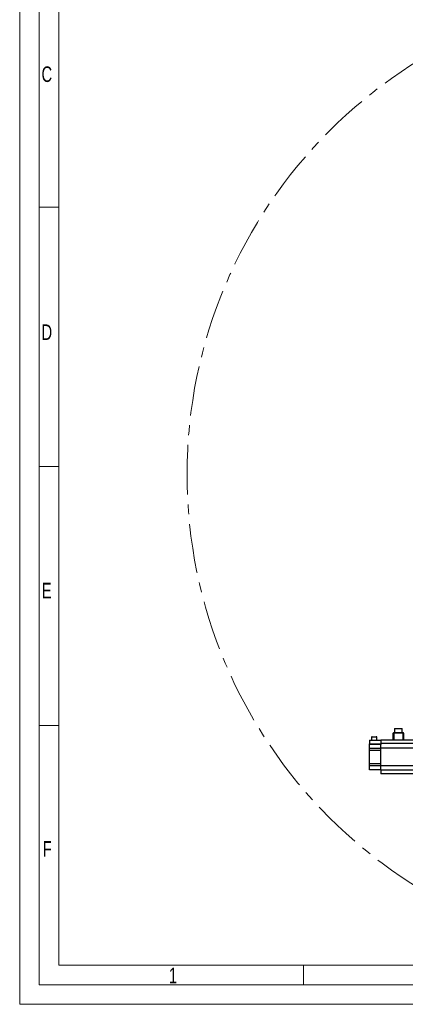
# Model space of a CAD drawing. Header units: millimetres. Extents: x 36 to 588, y 6 to 414.
# Tile 1 of 57: x 36 to 135, y 6 to 258. Entities that reach past the tile are written whole.
import ezdxf

# ---------------------------------------------------------------- set-up
doc = ezdxf.new("R2010")
doc.units = ezdxf.units.MM
doc.linetypes.add('CENTERX2', pattern=[20.32, 12.7, -2.54, 2.54, -2.54])
doc.styles.add('SLDTEXTSTYLE0', font='TXT', dxfattribs={"width": 0.7})
doc.styles.add('SLDTEXTSTYLE1', font='TXT', dxfattribs={"width": 0.75})
doc.dimstyles.new('SLDDIMSTYLE5', dxfattribs={"dimtxt": 3.5, "dimasz": 5, "dimexe": 0, "dimexo": 0.0625, "dimgap": 0.875, "dimtad": 0, "dimtih": 1, "dimtoh": 1, "dimdec": 0, "dimlfac": 15, "dimrnd": 1e-09, "dimzin": 12, "dimdsep": 46, "dimtxsty": 'SLDTEXTSTYLE1', "dimsah": 1, "dimcen": 0.09, "dimadec": 0, "dimazin": 0, "dimtfac": 1, "dimtdec": 0, "dimtofl": 0, "dimtmove": 0, "dimatfit": 3, "dimfxl": 1, "dimtolj": 1, "dimtzin": 12, "dimarcsym": 0})

# ---------------------------------------------------------------- blocks, each defined once
blk = doc.blocks.new('*D15')
at = {"color": 7, "linetype": 'Continuous', "lineweight": 0}
for p, q in [((301.93, 218.34), (314.66, 228.32)), ((314.66, 228.32), (335.04, 228.32))]:
    blk.add_line(p, q, dxfattribs=at)
blk.add_solid([(301.93, 218.34), (306.27, 220.91), (305.47, 221.93)], dxfattribs=at)
at = {"color": 7, "linetype": 'Continuous', "lineweight": 0, "char_height": 3.5, "attachment_point": 1, "style": 'SLDTEXTSTYLE1'}
for s, insert in [('%%c', (317.83, 232.83)), ('3736', (323.11, 232.83))]:
    blk.add_mtext(s, dxfattribs=dict(at, insert=insert))

msp = doc.modelspace()

# ---------------------------------------------------------------- linework, layer by layer
at = {"color": 7, "linetype": 'Continuous', "lineweight": 15}
for p, q in [((36.5, 5.5), (36.5, 414.5)), ((588.5, 5.5), (36.5, 5.5))]:
    msp.add_line(p, q, dxfattribs=at)
at = {"color": 1, "linetype": 'Continuous', "lineweight": 0}
for p, q in [((41.5, 10.5), (41.5, 409.5)), ((46.5, 15.5), (46.5, 404.5)), ((46.4831139, 210), (41.5, 210)), ((46.4831139, 143.5), (41.5, 143.5)), ((46.4831139, 77), (41.5, 77)), ((393.7247305, 15.4991316), (46.5, 15.5)), ((109.25, 15.5), (109.25, 10.5)), ((583.5, 10.5), (41.5, 10.5))]:
    msp.add_line(p, q, dxfattribs=at)
at = {"color": 7, "linetype": 'Continuous', "lineweight": 30}
for p, q in [((132.6076315, 76.2839014), (134.6076376, 76.2839014)), ((126.2076344, 73.2839003), (129.0743, 73.2839003)), ((126.2076344, 73.2839003), (126.2076344, 72.2839012)), ((128.0743009, 74.0172361), (126.7409689, 74.0172361)), ((126.8743005, 74.1505677), (127.9409693, 74.1505677)), ((129.0743, 73.2839003), (129.0743, 72.367904)), ((140.207637, 73.2839003), (129.0743, 73.2839003)), ((132.2742985, 73.2839003), (132.2742985, 75.0839009)), ((132.4076381, 75.2172325), (134.807639, 75.2172325)), ((132.4076381, 75.2172325), (132.4076381, 75.0885541)), ((132.4076381, 75.0885541), (132.4076381, 73.2839003)), ((134.807639, 75.0885541), (132.4076381, 75.0885541)), ((134.807639, 75.2172325), (134.807639, 75.0885541)), ((134.807639, 73.2839003), (134.807639, 75.0885541)), ((134.9409706, 75.0839009), (134.9409706, 73.2839003)), ((126.2076344, 72.2839012), (129.0743, 72.2839012)), ((126.2076344, 72.171765), (126.2076344, 72.2839012)), ((129.0743, 72.171765), (126.2076344, 72.171765)), ((126.2076344, 71.2182496), (126.2076344, 72.171765)), ((126.2076344, 71.2182496), (129.0743, 71.2182496)), ((126.2076344, 70.6172361), (126.2076344, 71.2182496)), ((129.0743, 72.367904), (129.0743, 72.1719319)), ((139.5676341, 72.367904), (129.0743, 72.367904)), ((129.0743, 72.1719319), (129.0743, 72.171765)), ((129.0743, 71.2182496), (129.0743, 72.171765)), ((129.0743, 71.2182496), (129.0743, 71.2178125)), ((129.0743, 66.6998997), (129.0743, 71.2012345)), ((140.207637, 71.2012345), (129.0743, 71.2012345)), ((129.0743, 70.6172361), (126.2076344, 70.6172361)), ((126.2076344, 67.283898), (126.2076344, 70.6172361)), ((126.2076344, 67.283898), (129.0743, 67.283898)), ((126.2076344, 66.6828845), (126.2076344, 67.283898)), ((129.0743, 66.6828845), (126.2076344, 66.6828845)), ((126.2076344, 65.7293692), (126.2076344, 66.6828845)), ((126.2076344, 65.7293692), (129.0743, 65.7293692)), ((126.2076344, 65.617233), (126.2076344, 65.7293692)), ((140.207637, 66.6998997), (129.0743, 66.6998997)), ((129.0743, 66.6833216), (129.0743, 66.6828845)), ((129.0743, 65.7293692), (129.0743, 66.6828845)), ((129.0743, 65.7293692), (129.0743, 65.7292023)), ((129.0743, 65.7292023), (129.0743, 65.5332301)), ((129.0743, 65.617233), (126.2076344, 65.617233)), ((129.0743, 65.5332301), (129.0743, 64.6172339)), ((139.5676341, 65.5332301), (129.0743, 65.5332301)), ((140.207637, 64.6172339), (129.0743, 64.6172339))]:
    msp.add_line(p, q, dxfattribs=at)
at = {"color": 7, "linetype": 'CENTERX2', "lineweight": 0}
msp.add_circle((203.9480472, 141.4839004), 124.5288743, dxfattribs=at)
at = {"color": 7, "linetype": 'Continuous', "lineweight": 30}
for centre, radius, start, end in [((126.8743017, 74.0172337), 0.1333333, 90, 180), ((127.9409683, 74.0172337), 0.1333333, 0, 90), ((132.3743375, 74.1300037), 0.9591286, 88.010314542, 95.986952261), ((132.407635, 75.0839004), 0.1333333, 90, 180), ((134.807635, 75.0839004), 0.1333333, 0, 90), ((134.8409349, 74.1300419), 0.9590903, 84.013006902, 91.989488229)]:
    msp.add_arc(centre, radius, start, end, dxfattribs=at)
for points in [[(132.6076315, 76.2839014), (132.6076315, 75.2172325)], [(134.6076376, 75.2172325), (134.6076376, 76.2839014)], [(126.7409689, 74.0172361), (126.7409689, 73.2839003)], [(128.0743009, 73.2839003), (128.0743009, 74.0172361)]]:
    msp.add_open_spline(points, degree=1, dxfattribs=at)

# ---------------------------------------------------------------- texts
at = {"color": 1, "linetype": 'Continuous', "lineweight": 0, "char_height": 4, "attachment_point": 1, "style": 'SLDTEXTSTYLE0'}
for s, insert in [('C', (42.1031414, 246.1217618)), ('D', (42.1149994, 179.9272684)), ('E', (42.1891779, 113.6380813)), ('F', (42.4282878, 47.361562)), ('1', (74.7778803, 14.9110078))]:
    msp.add_mtext(s, dxfattribs=dict(at, insert=insert))

# ---------------------------------------------------------------- dimensions: what is measured, and where the dimension line sits
at = {"color": 7, "linetype": 'Continuous', "lineweight": 0}
dim = msp.add_diameter_dim_2p(p1=(105.9627255, 64.6313322), p2=(301.933369, 218.3364686), dimstyle='SLDDIMSTYLE5', dxfattribs=at)
dim.commit()
dim.dimension.update_dxf_attribs({"geometry": '*D15', "text_midpoint": (325.6416753, 231.0933284), "dimtype": 163})

doc.saveas('drawing.dxf')
